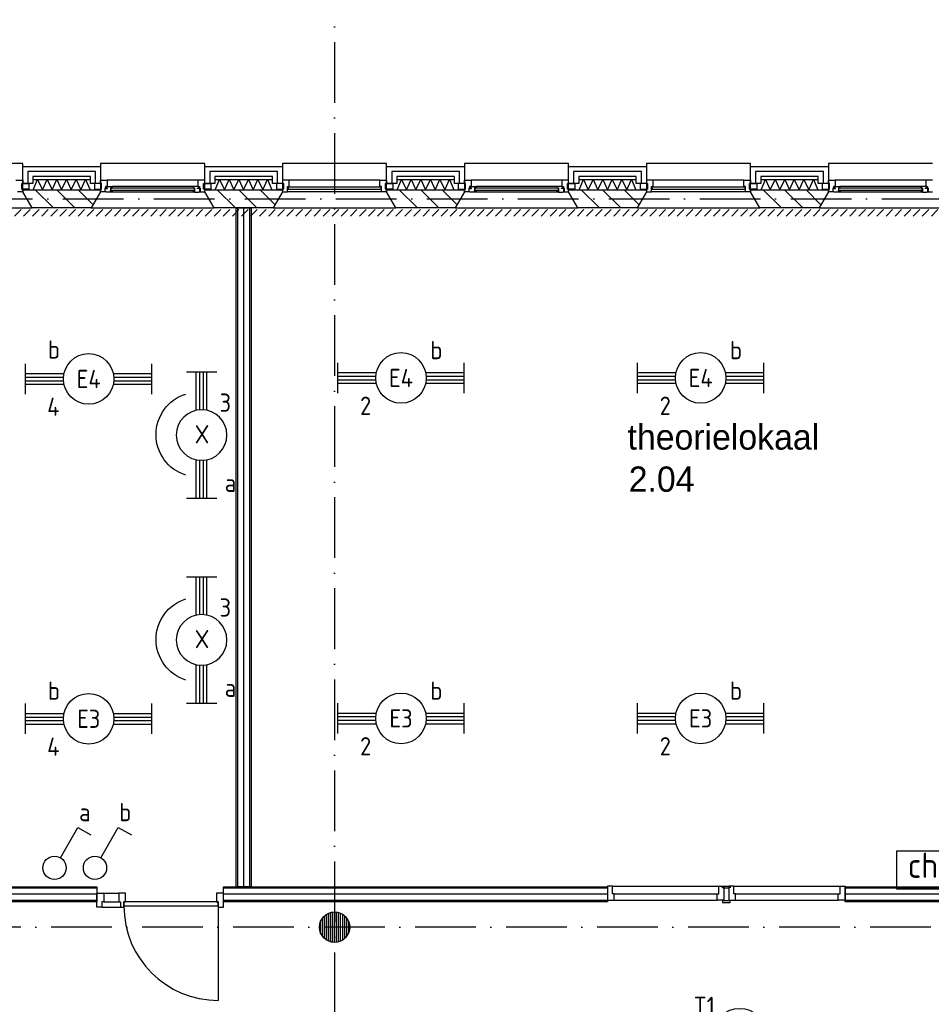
# Model space of a CAD drawing. Header units: millimetres. Extents: x 89505 to 240707, y 191 to 84291.
# Tile 43 of 50: x 202490 to 211508, y 49901 to 59635. Entities that reach past the tile are written whole.
import ezdxf
from ezdxf.enums import TextEntityAlignment as Align

# ---------------------------------------------------------------- set-up
doc = ezdxf.new("R2010")
doc.units = ezdxf.units.MM
doc.header["$LTSCALE"] = 100
doc.linetypes.add('DASHDOT', pattern=[9, 6, -1.5, 0, -1.5])
doc.layers.get('0').update_dxf_attribs({"linetype": 'CONTINUOUS'})
for name, color, linetype in [('AL$7----_STRAMIEN', 1, 'DASHDOT'), ('AL21----_BUITENWAND', 4, 'CONTINUOUS'), ('AL21K---_ISOLATIE', 1, 'CONTINUOUS'), ('AL22----_BINNENWAND', 7, 'CONTINUOUS'), ('AL28----_KONSTRUKTIE', 3, 'CONTINUOUS'), ('AL31----_BUITENKOZ', 7, 'CONTINUOUS'), ('AL32----_BINNENKOZ', 9, 'CONTINUOUS'), ('AL32----_DRAAIRICHTING', 1, 'CONTINUOUS'), ('ALL-----_REFLIJNEN', 8, 'CONTINUOUS'), ('ALXA3---_VOLZWART', 14, 'CONTINUOUS'), ('ALXAA---_GEWBETON', 12, 'CONTINUOUS'), ('ALXAB---_PREFABBETON', 1, 'CONTINUOUS'), ('BOUW', 8, 'CONTINUOUS'), ('EA61303-_ARCEER', 1, 'CONTINUOUS'), ('EB62202-_ATTRIB', 2, 'CONTINUOUS'), ('EB63101-_ATTRIB', 2, 'CONTINUOUS'), ('EB63501-_ATTRIB', 2, 'CONTINUOUS'), ('EB6522--_ATTRIB', 2, 'CONTINUOUS'), ('EL62202-_KRACHT-SCH', 3, 'CONTINUOUS'), ('EL63101-_LICHT-ARM', 3, 'CONTINUOUS'), ('EL63101-LICHT-ARM', 3, 'CONTINUOUS'), ('EL63501-_NOODVRL-ARM', 3, 'CONTINUOUS'), ('EL6522--_TOEGCTRL', 170, 'CONTINUOUS')]:
    doc.layers.add(name, color=color, linetype=linetype)
doc.styles.add('1_8', font='ISO', dxfattribs={"height": 1.8})
doc.styles.add('BURO-025', font='BUROFONT.shx', dxfattribs={"height": 250})
doc.styles.add('NORATT', font='ISO.shx')

# ---------------------------------------------------------------- blocks, each defined once
blk = doc.blocks.new('EJ3T20')
at = {"color": 0}
for p, q in [((-6.25, -1.5), (-6.25, 1.5)), ((6.25, -1.5), (6.25, 1.5)), ((-6.25, 0.525), (-2.444, 0.525)), ((-6.25, 0.175), (-2.494, 0.175)), ((2.444, 0.525), (6.25, 0.525)), ((2.494, 0.175), (6.25, 0.175)), ((-6.25, -0.175), (-2.494, -0.175)), ((-6.25, -0.525), (-2.444, -0.525)), ((2.444, -0.525), (6.25, -0.525)), ((2.494, -0.175), (6.25, -0.175))]:
    blk.add_line(p, q, dxfattribs=at)
blk.add_circle((0, 0), 2.5, dxfattribs=at)
at = {"color": 6, "style": '1_8'}
for tag, flags, p in [('SCHAK', 8, (3.5, 2.75)), ('A_CODE', 8, (0, 0)), ('GROEP', 8, (-3.5, -2.75)), ('KAST', 9, (3.5, -2.75))]:
    blk.add_attdef(tag, text='', height=1.8, dxfattribs=dict(at, flags=flags)).set_placement(p, align=Align.MIDDLE)
blk = doc.blocks.new('ES3S1')
blk.add_lwpolyline([(0.575, 0.996), (2.309, 4), (3.608, 3.25)])
blk.add_circle((0, 0), 1.15)
at = {"style": '1_8'}
for tag, flags, p in [('SCHAK', 8, (3, 5.5)), ('KAST', 9, (-3, 0.5)), ('M_CODE', 9, (0, 0)), ('DOEL', 9, (-3, -2)), ('GROEP', 9, (-3, -4.5))]:
    blk.add_attdef(tag, text='', height=1.8, dxfattribs=dict(at, flags=flags)).set_placement(p, align=Align.MIDDLE_CENTER)
blk = doc.blocks.new('ES3G01')
at = {"color": 0}
for p, q in [((-1.768, 1.768), (1.768, -1.768)), ((1.768, 1.768), (-1.768, -1.768))]:
    blk.add_line(p, q, dxfattribs=at)
at = {"color": 6}
blk.add_lwpolyline([(1.768, -1.768), (1.75, -1.75)], dxfattribs=at)
blk.add_circle((0, 0), 2.5)
at = {"color": 0}
for radius in [0.85, 0.5]:
    blk.add_circle((0, 0), radius, dxfattribs=at)
at = {"color": 6, "style": '1_8'}
for tag, flags, p in [('A_CODE', 8, (-3.5, 2.75)), ('SCHAK', 8, (3.5, 2.75)), ('GROEP', 8, (-3.5, -2.75)), ('KAST', 9, (3.5, -2.75))]:
    blk.add_attdef(tag, text='', height=1.8, dxfattribs=dict(at, flags=flags)).set_placement(p, align=Align.MIDDLE)
blk = doc.blocks.new('PENDEL')
at = {"color": 0}
for p, q in [((-6.25, -1.5), (-6.25, 1.5)), ((6.25, -1.5), (6.25, 1.5)), ((-6.25, 0.525), (-2.444, 0.525)), ((-6.25, 0.175), (-2.494, 0.175)), ((2.444, 0.525), (6.25, 0.525)), ((2.494, 0.175), (6.25, 0.175)), ((-6.25, -0.175), (-2.494, -0.175)), ((-6.25, -0.525), (-2.444, -0.525)), ((2.444, -0.525), (6.25, -0.525)), ((2.494, -0.175), (6.25, -0.175))]:
    blk.add_line(p, q, dxfattribs=at)
blk.add_circle((0, 0), 2.5, dxfattribs=at)
at = {"layer": 'EL63101-_LICHT-ARM'}
blk.add_arc((0.043, -0.302), 4.207, 197.6135, 342.3865, dxfattribs=at)
at = {"color": 6, "style": '1_8'}
for tag, flags, p in [('SCHAK', 8, (3.5, 2.75)), ('A_CODE', 8, (0, 0)), ('GROEP', 8, (-3.5, -2.75)), ('KAST', 9, (3.5, -2.75))]:
    blk.add_attdef(tag, text='', height=1.8, dxfattribs=dict(at, flags=flags)).set_placement(p, align=Align.MIDDLE)
at = {"style": '1_8', "flags": 8}
blk.add_attdef('M_CODE', text='', height=3.6, dxfattribs=at).set_placement((0, 0), align=Align.MIDDLE_CENTER)
blk = doc.blocks.new('A$C1FCF4BCA')
at = {"layer": 'EA61303-_ARCEER'}
h = blk.add_hatch(dxfattribs=at)
h.set_pattern_fill('ANSI31', color=256, scale=20, angle=180, style=0)
h.set_pattern_definition([(225, (-1667.2, 7058.146), (44.90128, -44.90128), [])])
h.paths.add_polyline_path([(-1667.2, 7025.6), (-1667.2, 7090.6), (16054.8, 7090.6), (16054.8, 7025.6)])
blk = doc.blocks.new('ES652245')
at = {"color": 0}
blk.add_lwpolyline([(-5.625, 1.875), (-5.625, -1.875), (5.625, -1.875), (5.625, 1.875), (-5.625, 1.875)], dxfattribs=at)
at = {"style": 'NORATT'}
for tag, flags, p in [('PANEEL', 9, (0, 3)), ('GRP', 8, (0, -5)), ('RUIMTE', 9, (0, -7.5))]:
    blk.add_attdef(tag, text='', height=1.8, dxfattribs=dict(at, flags=flags)).set_placement(p, align=Align.MIDDLE_LEFT)
at = {"style": 'NORATT', "flags": 8}
for tag, height in [('CODE', 2.5), ('M_CODE', 1.8)]:
    blk.add_attdef(tag, text='', height=height, dxfattribs=at).set_placement((0, 0), align=Align.MIDDLE_CENTER)

msp = doc.modelspace()

# ---------------------------------------------------------------- linework, layer by layer
at = {"layer": 'AL$7----_STRAMIEN', "color": 1}
msp.add_line((89505, 57863.4), (239410, 57863.4), dxfattribs=at)
for points in [[(205605.1, 76515.8), (205605.1, 40090.3)], [(239405.1, 50663.4), (89505, 50663.4)]]:
    msp.add_lwpolyline(points, dxfattribs=at)
at = {"layer": 'AL21----_BUITENWAND', "color": 8}
for p, q in [((202520.1, 58183.4), (203290.1, 58183.4)), ((202520.1, 58014.4), (202520.1, 58183.4)), ((203290.1, 58183.4), (203290.1, 58014.4)), ((204320.1, 58183.4), (205090.1, 58183.4)), ((204320.1, 58014.4), (204320.1, 58183.4)), ((205090.1, 58183.4), (205090.1, 58014.4)), ((206120.1, 58183.4), (206890.1, 58183.4)), ((206120.1, 58014.4), (206120.1, 58183.4)), ((206890.1, 58183.4), (206890.1, 58014.4)), ((207920.1, 58183.4), (208690.1, 58183.4)), ((207920.1, 58014.4), (207920.1, 58183.4)), ((208690.1, 58183.4), (208690.1, 58014.4)), ((209720.1, 58183.4), (210490.1, 58183.4)), ((209720.1, 58014.4), (209720.1, 58183.4)), ((210490.1, 58183.4), (210490.1, 58014.4)), ((202620.1, 58014.4), (202520.1, 58014.4)), ((202620.1, 58083.4), (202620.1, 58014.4)), ((203190.1, 58083.4), (202620.1, 58083.4)), ((203190.1, 58014.4), (203190.1, 58083.4)), ((203290.1, 58014.4), (203190.1, 58014.4)), ((204420.1, 58014.4), (204320.1, 58014.4)), ((204420.1, 58083.4), (204420.1, 58014.4)), ((204990.1, 58083.4), (204420.1, 58083.4)), ((204990.1, 58014.4), (204990.1, 58083.4)), ((205090.1, 58014.4), (204990.1, 58014.4)), ((206220.1, 58014.4), (206120.1, 58014.4)), ((206220.1, 58083.4), (206220.1, 58014.4)), ((206790.1, 58083.4), (206220.1, 58083.4)), ((206790.1, 58014.4), (206790.1, 58083.4)), ((206890.1, 58014.4), (206790.1, 58014.4)), ((208020.1, 58014.4), (207920.1, 58014.4)), ((208590.1, 58083.4), (208020.1, 58083.4)), ((208020.1, 58083.4), (208020.1, 58014.4)), ((208590.1, 58014.4), (208590.1, 58083.4)), ((208690.1, 58014.4), (208590.1, 58014.4)), ((209820.1, 58014.4), (209720.1, 58014.4)), ((209820.1, 58083.4), (209820.1, 58014.4)), ((210390.1, 58083.4), (209820.1, 58083.4)), ((210390.1, 58014.4), (210390.1, 58083.4)), ((210490.1, 58014.4), (210390.1, 58014.4))]:
    msp.add_line(p, q, dxfattribs=at)
at = {"layer": 'AL21K---_ISOLATIE', "color": 8, "linetype": 'Continuous'}
for p, q in [((202620.1, 58053.4), (203190.1, 58053.4)), ((202624.3, 57953.4), (202667.6, 58053.4)), ((202667.6, 58053.4), (202715.1, 57953.4)), ((202715.1, 57953.4), (202762.6, 58053.4)), ((202762.6, 58053.4), (202810.1, 57953.4)), ((202810.1, 57953.4), (202857.6, 58053.4)), ((202857.6, 58053.4), (202905.1, 57953.4)), ((202905.1, 57953.4), (202952.6, 58053.4)), ((202952.6, 58053.4), (203000.1, 57953.4)), ((203000.1, 57953.4), (203047.6, 58053.4)), ((203047.6, 58053.4), (203095.1, 57953.4)), ((203095.1, 57953.4), (203142.6, 58053.4)), ((203142.6, 58053.4), (203185.9, 57953.4)), ((204420.1, 58053.4), (204990.1, 58053.4)), ((204424.3, 57953.4), (204467.6, 58053.4)), ((204467.6, 58053.4), (204515.1, 57953.4)), ((204515.1, 57953.4), (204562.6, 58053.4)), ((204562.6, 58053.4), (204610.1, 57953.4)), ((204610.1, 57953.4), (204657.6, 58053.4)), ((204657.6, 58053.4), (204705.1, 57953.4)), ((204705.1, 57953.4), (204752.6, 58053.4)), ((204752.6, 58053.4), (204800.1, 57953.4)), ((204800.1, 57953.4), (204847.6, 58053.4)), ((204847.6, 58053.4), (204895.1, 57953.4)), ((204895.1, 57953.4), (204942.6, 58053.4)), ((204942.6, 58053.4), (204985.9, 57953.4)), ((206220.1, 58053.4), (206790.1, 58053.4)), ((206224.3, 57953.4), (206267.6, 58053.4)), ((206267.6, 58053.4), (206315.1, 57953.4)), ((206315.1, 57953.4), (206362.6, 58053.4)), ((206362.6, 58053.4), (206410.1, 57953.4)), ((206410.1, 57953.4), (206457.6, 58053.4)), ((206457.6, 58053.4), (206505.1, 57953.4)), ((206505.1, 57953.4), (206552.6, 58053.4)), ((206552.6, 58053.4), (206600.1, 57953.4)), ((206600.1, 57953.4), (206647.6, 58053.4)), ((206647.6, 58053.4), (206695.1, 57953.4)), ((206695.1, 57953.4), (206742.6, 58053.4)), ((206742.6, 58053.4), (206785.9, 57953.4)), ((208020.1, 58053.4), (208590.1, 58053.4)), ((208024.3, 57953.4), (208067.6, 58053.4)), ((208067.6, 58053.4), (208115.1, 57953.4)), ((208115.1, 57953.4), (208162.6, 58053.4)), ((208162.6, 58053.4), (208210.1, 57953.4)), ((208210.1, 57953.4), (208257.6, 58053.4)), ((208257.6, 58053.4), (208305.1, 57953.4)), ((208305.1, 57953.4), (208352.6, 58053.4)), ((208352.6, 58053.4), (208400.1, 57953.4)), ((208400.1, 57953.4), (208447.6, 58053.4)), ((208447.6, 58053.4), (208495.1, 57953.4)), ((208495.1, 57953.4), (208542.6, 58053.4)), ((208542.6, 58053.4), (208585.9, 57953.4)), ((209820.1, 58053.4), (210390.1, 58053.4)), ((209824.3, 57953.4), (209867.6, 58053.4)), ((209867.6, 58053.4), (209915.1, 57953.4)), ((209915.1, 57953.4), (209962.6, 58053.4)), ((209962.6, 58053.4), (210010.1, 57953.4)), ((210010.1, 57953.4), (210057.6, 58053.4)), ((210057.6, 58053.4), (210105.1, 57953.4)), ((210105.1, 57953.4), (210152.6, 58053.4)), ((210152.6, 58053.4), (210200.1, 57953.4)), ((210200.1, 57953.4), (210247.6, 58053.4)), ((210247.6, 58053.4), (210295.1, 57953.4)), ((210295.1, 57953.4), (210342.6, 58053.4)), ((210342.6, 58053.4), (210385.9, 57953.4)), ((202620.1, 57953.4), (203190.1, 57953.4)), ((204420.1, 57953.4), (204990.1, 57953.4)), ((206220.1, 57953.4), (206790.1, 57953.4)), ((208020.1, 57953.4), (208590.1, 57953.4)), ((209820.1, 57953.4), (210390.1, 57953.4))]:
    msp.add_line(p, q, dxfattribs=at)
at = {"layer": 'AL22----_BINNENWAND', "color": 8}
for p, q in [((204630.1, 51063.4), (204630.1, 57773.4)), ((204630.1, 57773.4), (204780.1, 57773.4)), ((204780.1, 57773.4), (204780.1, 51063.4)), ((201655.1, 51063.4), (203254.1, 51063.4)), ((203254.1, 51063.4), (203254.1, 50913.4)), ((204505.1, 51063.4), (208305.1, 51063.4)), ((204505.1, 50913.4), (204505.1, 51063.4)), ((204780.1, 51063.4), (204630.1, 51063.4)), ((208305.1, 51063.4), (208305.1, 50913.4)), ((210655.1, 51063.4), (212254.1, 51063.4)), ((210655.1, 50913.4), (210655.1, 51063.4)), ((203254.1, 50913.4), (201655.1, 50913.4)), ((208305.1, 50913.4), (204505.1, 50913.4)), ((212254.1, 50913.4), (210655.1, 50913.4))]:
    msp.add_line(p, q, dxfattribs=at)
at = {"layer": 'AL22----_BINNENWAND', "color": 8, "linetype": 'Continuous'}
for p, q in [((204645.1, 57773.4), (204645.1, 51063.4)), ((204765.1, 57773.4), (204765.1, 51063.4)), ((203254.1, 51048.4), (201655.1, 51048.4)), ((208305.1, 51048.4), (204505.1, 51048.4)), ((212254.1, 51048.4), (210655.1, 51048.4)), ((203254.1, 50928.4), (201655.1, 50928.4)), ((208305.1, 50928.4), (204505.1, 50928.4)), ((212254.1, 50928.4), (210655.1, 50928.4))]:
    msp.add_line(p, q, dxfattribs=at)
at = {"layer": 'AL28----_KONSTRUKTIE', "color": 8}
for p, q in [((202520.1, 57953.4), (203290.1, 57953.4)), ((202520.1, 57933.4), (202520.1, 57953.4)), ((202612.5, 57773.4), (202520.1, 57933.4)), ((203290.1, 57933.4), (203197.8, 57773.4)), ((203290.1, 57953.4), (203290.1, 57933.4)), ((204320.1, 57953.4), (205090.1, 57953.4)), ((204320.1, 57933.4), (204320.1, 57953.4)), ((204412.5, 57773.4), (204320.1, 57933.4)), ((205090.1, 57933.4), (204997.8, 57773.4)), ((205090.1, 57953.4), (205090.1, 57933.4)), ((206120.1, 57953.4), (206890.1, 57953.4)), ((206120.1, 57933.4), (206120.1, 57953.4)), ((206212.5, 57773.4), (206120.1, 57933.4)), ((206890.1, 57933.4), (206797.8, 57773.4)), ((206890.1, 57953.4), (206890.1, 57933.4)), ((207920.1, 57953.4), (208690.1, 57953.4)), ((207920.1, 57933.4), (207920.1, 57953.4)), ((208012.5, 57773.4), (207920.1, 57933.4)), ((208690.1, 57933.4), (208597.8, 57773.4)), ((208690.1, 57953.4), (208690.1, 57933.4)), ((209720.1, 57953.4), (210490.1, 57953.4)), ((209720.1, 57933.4), (209720.1, 57953.4)), ((209812.5, 57773.4), (209720.1, 57933.4)), ((210490.1, 57933.4), (210397.8, 57773.4)), ((210490.1, 57953.4), (210490.1, 57933.4)), ((203197.8, 57773.4), (202612.5, 57773.4)), ((204997.8, 57773.4), (204412.5, 57773.4)), ((206797.8, 57773.4), (206212.5, 57773.4)), ((208597.8, 57773.4), (208012.5, 57773.4)), ((210397.8, 57773.4), (209812.5, 57773.4))]:
    msp.add_line(p, q, dxfattribs=at)
msp.add_circle((205605.3, 50663.4), 150, dxfattribs=at)
at = {"layer": 'AL31----_BUITENKOZ', "color": 8}
for p, q in [((202520.1, 58213.4), (201490.1, 58213.4)), ((202520.1, 57933.4), (202520.1, 58213.4)), ((203290.1, 58213.4), (203290.1, 57933.4)), ((204320.1, 58213.4), (203290.1, 58213.4)), ((204320.1, 57933.4), (204320.1, 58213.4)), ((206120.1, 58213.4), (205090.1, 58213.4)), ((205090.1, 58213.4), (205090.1, 57933.4)), ((206120.1, 57933.4), (206120.1, 58213.4)), ((206890.1, 58213.4), (206890.1, 57933.4)), ((207920.1, 58213.4), (206890.1, 58213.4)), ((207920.1, 57933.4), (207920.1, 58213.4)), ((208690.1, 58213.4), (208690.1, 57933.4)), ((209720.1, 58213.4), (208690.1, 58213.4)), ((209720.1, 57933.4), (209720.1, 58213.4)), ((210490.1, 58213.4), (210490.1, 57933.4)), ((211520.1, 58213.4), (210490.1, 58213.4)), ((202510.1, 58014.4), (202581.1, 58014.4)), ((202510.1, 57958.4), (202510.1, 58014.4)), ((202581.1, 58014.4), (202581.1, 57958.4)), ((203229.1, 58014.4), (203229.1, 57958.4)), ((203300.1, 58014.4), (203229.1, 58014.4)), ((203290.1, 58047.4), (203357.1, 58047.4)), ((203290.1, 58014.4), (203290.1, 58047.4)), ((203300.1, 58014.4), (203290.1, 58014.4)), ((203300.1, 57958.4), (203300.1, 58014.4)), ((203300.1, 57958.4), (203300.1, 58014.4)), ((204253.1, 58047.4), (203357.1, 58047.4)), ((203357.1, 58047.4), (203357.1, 57984.4)), ((204253.1, 58047.4), (204253.1, 57984.4)), ((204320.1, 58047.4), (204253.1, 58047.4)), ((204310.1, 58014.4), (204320.1, 58014.4)), ((204310.1, 57958.4), (204310.1, 58014.4)), ((204310.1, 58014.4), (204381.1, 58014.4)), ((204310.1, 57958.4), (204310.1, 58014.4)), ((204320.1, 58014.4), (204320.1, 58047.4)), ((204381.1, 58014.4), (204381.1, 57958.4)), ((205029.1, 58014.4), (205029.1, 57958.4)), ((205100.1, 58014.4), (205029.1, 58014.4)), ((205100.1, 57958.4), (205100.1, 58014.4)), ((206053.1, 58047.4), (205157.1, 58047.4)), ((206110.1, 58014.4), (206181.1, 58014.4)), ((206110.1, 57958.4), (206110.1, 58014.4)), ((206181.1, 58014.4), (206181.1, 57958.4)), ((206829.1, 58014.4), (206829.1, 57958.4)), ((206900.1, 58014.4), (206829.1, 58014.4)), ((206890.1, 58047.4), (206957.1, 58047.4)), ((206890.1, 58014.4), (206890.1, 58047.4)), ((206900.1, 58014.4), (206890.1, 58014.4)), ((206900.1, 57958.4), (206900.1, 58014.4)), ((206900.1, 57958.4), (206900.1, 58014.4)), ((207853.1, 58047.4), (206957.1, 58047.4)), ((206957.1, 58047.4), (206957.1, 57984.4)), ((207853.1, 58047.4), (207853.1, 57984.4)), ((207920.1, 58047.4), (207853.1, 58047.4)), ((207910.1, 58014.4), (207920.1, 58014.4)), ((207910.1, 57958.4), (207910.1, 58014.4)), ((207910.1, 58014.4), (207981.1, 58014.4)), ((207910.1, 57958.4), (207910.1, 58014.4)), ((207920.1, 58014.4), (207920.1, 58047.4)), ((207981.1, 58014.4), (207981.1, 57958.4)), ((208629.1, 58014.4), (208629.1, 57958.4)), ((208700.1, 58014.4), (208629.1, 58014.4)), ((208700.1, 57958.4), (208700.1, 58014.4)), ((209653.1, 58047.4), (208757.1, 58047.4)), ((209710.1, 58014.4), (209781.1, 58014.4)), ((209710.1, 57958.4), (209710.1, 58014.4)), ((209781.1, 58014.4), (209781.1, 57958.4)), ((210429.1, 58014.4), (210429.1, 57958.4)), ((210500.1, 58014.4), (210429.1, 58014.4)), ((210490.1, 58047.4), (210557.1, 58047.4)), ((210490.1, 58014.4), (210490.1, 58047.4)), ((210500.1, 58014.4), (210490.1, 58014.4)), ((210500.1, 57958.4), (210500.1, 58014.4)), ((210500.1, 57958.4), (210500.1, 58014.4)), ((210557.1, 58047.4), (210557.1, 57984.4)), ((211453.1, 58047.4), (210557.1, 58047.4)), ((211453.1, 58047.4), (211453.1, 57984.4)), ((211520.1, 58047.4), (211453.1, 58047.4)), ((202581.1, 57958.4), (202510.1, 57958.4)), ((202612.5, 57773.4), (202520.1, 57933.4)), ((203290.1, 57933.4), (203197.8, 57773.4)), ((203229.1, 57958.4), (203300.1, 57958.4)), ((203290.1, 57958.4), (203300.1, 57958.4)), ((203290.1, 57933.4), (203290.1, 57958.4)), ((203334.1, 57933.4), (203290.1, 57933.4)), ((203334.1, 57969.4), (203334.1, 57933.4)), ((203340.1, 57969.4), (203334.1, 57969.4)), ((203337.3, 57964.4), (203359.8, 57964.4)), ((203337.3, 57934.6), (203337.3, 57964.4)), ((203344.4, 57934.6), (203337.3, 57934.6)), ((203340.1, 57984.4), (203340.1, 57969.4)), ((203357.1, 57984.4), (203340.1, 57984.4)), ((203346.8, 57930.4), (203344.4, 57934.6)), ((203389.3, 57930.4), (203346.8, 57930.4)), ((203351.8, 57984.4), (203357.1, 57984.4)), ((203351.8, 57969.4), (203351.8, 57984.4)), ((203359.8, 57969.4), (203351.8, 57969.4)), ((203357.1, 57984.4), (203404.3, 57984.4)), ((203359.8, 57964.4), (203359.8, 57969.4)), ((203389.3, 57971.4), (203389.3, 57930.4)), ((203406.3, 57971.4), (203389.3, 57971.4)), ((203389.3, 57946.2), (203406.3, 57946.2)), ((203389.3, 57932.7), (203389.3, 57946.2)), ((203406.3, 57932.7), (203389.3, 57932.7)), ((204220.9, 57930.4), (203389.3, 57930.4)), ((204206, 57984.4), (203404.3, 57984.4)), ((203404.3, 57984.4), (203406.3, 57971.4)), ((203406.3, 57946.2), (203406.3, 57932.7)), ((204206, 57984.4), (204203.9, 57971.4)), ((204203.9, 57971.4), (204220.9, 57971.4)), ((204203.9, 57946.2), (204203.9, 57932.7)), ((204220.9, 57946.2), (204203.9, 57946.2)), ((204203.9, 57932.7), (204220.9, 57932.7)), ((204253.1, 57984.4), (204206, 57984.4)), ((204220.9, 57971.4), (204220.9, 57930.4)), ((204220.9, 57932.7), (204220.9, 57946.2)), ((204220.9, 57930.4), (204263.4, 57930.4)), ((204250.4, 57969.4), (204258.4, 57969.4)), ((204250.4, 57964.4), (204250.4, 57969.4)), ((204272.9, 57964.4), (204250.4, 57964.4)), ((204258.4, 57984.4), (204253.1, 57984.4)), ((204253.1, 57984.4), (204270.1, 57984.4)), ((204258.4, 57969.4), (204258.4, 57984.4)), ((204263.4, 57930.4), (204265.9, 57934.6)), ((204265.9, 57934.6), (204272.9, 57934.6)), ((204270.1, 57984.4), (204270.1, 57969.4)), ((204270.1, 57969.4), (204276.1, 57969.4)), ((204272.9, 57934.6), (204272.9, 57964.4)), ((204276.1, 57969.4), (204276.1, 57933.4)), ((204276.1, 57933.4), (204320.1, 57933.4)), ((204320.1, 57958.4), (204310.1, 57958.4)), ((204381.1, 57958.4), (204310.1, 57958.4)), ((204320.1, 57933.4), (204320.1, 57958.4)), ((204412.5, 57773.4), (204320.1, 57933.4)), ((205090.1, 57933.4), (204997.8, 57773.4)), ((205029.1, 57958.4), (205100.1, 57958.4)), ((206070.1, 57933.4), (205140.1, 57933.4)), ((206181.1, 57958.4), (206110.1, 57958.4)), ((206212.5, 57773.4), (206120.1, 57933.4)), ((206890.1, 57933.4), (206797.8, 57773.4)), ((206829.1, 57958.4), (206900.1, 57958.4)), ((206890.1, 57958.4), (206900.1, 57958.4)), ((206890.1, 57933.4), (206890.1, 57958.4)), ((206934.1, 57933.4), (206890.1, 57933.4)), ((206934.1, 57969.4), (206934.1, 57933.4)), ((206940.1, 57969.4), (206934.1, 57969.4)), ((206937.3, 57964.4), (206959.8, 57964.4)), ((206937.3, 57934.6), (206937.3, 57964.4)), ((206944.4, 57934.6), (206937.3, 57934.6)), ((206940.1, 57984.4), (206940.1, 57969.4)), ((206957.1, 57984.4), (206940.1, 57984.4)), ((206946.8, 57930.4), (206944.4, 57934.6)), ((206989.3, 57930.4), (206946.8, 57930.4)), ((206951.8, 57984.4), (206957.1, 57984.4)), ((206951.8, 57969.4), (206951.8, 57984.4)), ((206959.8, 57969.4), (206951.8, 57969.4)), ((206957.1, 57984.4), (207004.3, 57984.4)), ((206959.8, 57964.4), (206959.8, 57969.4)), ((206989.3, 57971.4), (206989.3, 57930.4)), ((207006.3, 57971.4), (206989.3, 57971.4)), ((206989.3, 57946.2), (207006.3, 57946.2)), ((206989.3, 57932.7), (206989.3, 57946.2)), ((207006.3, 57932.7), (206989.3, 57932.7)), ((207820.9, 57930.4), (206989.3, 57930.4)), ((207806, 57984.4), (207004.3, 57984.4)), ((207004.3, 57984.4), (207006.3, 57971.4)), ((207006.3, 57946.2), (207006.3, 57932.7)), ((207806, 57984.4), (207803.9, 57971.4)), ((207803.9, 57971.4), (207820.9, 57971.4)), ((207803.9, 57946.2), (207803.9, 57932.7)), ((207820.9, 57946.2), (207803.9, 57946.2)), ((207803.9, 57932.7), (207820.9, 57932.7)), ((207853.1, 57984.4), (207806, 57984.4)), ((207820.9, 57971.4), (207820.9, 57930.4)), ((207820.9, 57932.7), (207820.9, 57946.2)), ((207820.9, 57930.4), (207863.4, 57930.4)), ((207850.4, 57969.4), (207858.4, 57969.4)), ((207850.4, 57964.4), (207850.4, 57969.4)), ((207872.9, 57964.4), (207850.4, 57964.4)), ((207858.4, 57984.4), (207853.1, 57984.4)), ((207853.1, 57984.4), (207870.1, 57984.4)), ((207858.4, 57969.4), (207858.4, 57984.4)), ((207863.4, 57930.4), (207865.9, 57934.6)), ((207865.9, 57934.6), (207872.9, 57934.6)), ((207870.1, 57984.4), (207870.1, 57969.4)), ((207870.1, 57969.4), (207876.1, 57969.4)), ((207872.9, 57934.6), (207872.9, 57964.4)), ((207876.1, 57969.4), (207876.1, 57933.4)), ((207876.1, 57933.4), (207920.1, 57933.4)), ((207920.1, 57958.4), (207910.1, 57958.4)), ((207981.1, 57958.4), (207910.1, 57958.4)), ((207920.1, 57933.4), (207920.1, 57958.4)), ((208012.5, 57773.4), (207920.1, 57933.4)), ((208690.1, 57933.4), (208597.8, 57773.4)), ((208629.1, 57958.4), (208700.1, 57958.4)), ((209670.1, 57933.4), (208740.1, 57933.4)), ((209781.1, 57958.4), (209710.1, 57958.4)), ((209812.5, 57773.4), (209720.1, 57933.4)), ((210490.1, 57933.4), (210397.8, 57773.4)), ((210429.1, 57958.4), (210500.1, 57958.4)), ((210490.1, 57958.4), (210500.1, 57958.4)), ((210490.1, 57933.4), (210490.1, 57958.4)), ((210534.1, 57933.4), (210490.1, 57933.4)), ((210534.1, 57969.4), (210534.1, 57933.4)), ((210540.1, 57969.4), (210534.1, 57969.4)), ((210537.3, 57964.4), (210559.8, 57964.4)), ((210537.3, 57934.6), (210537.3, 57964.4)), ((210544.4, 57934.6), (210537.3, 57934.6)), ((210540.1, 57984.4), (210540.1, 57969.4)), ((210557.1, 57984.4), (210540.1, 57984.4)), ((210546.8, 57930.4), (210544.4, 57934.6)), ((210589.3, 57930.4), (210546.8, 57930.4)), ((210551.8, 57984.4), (210557.1, 57984.4)), ((210551.8, 57969.4), (210551.8, 57984.4)), ((210559.8, 57969.4), (210551.8, 57969.4)), ((210557.1, 57984.4), (210604.3, 57984.4)), ((210559.8, 57964.4), (210559.8, 57969.4)), ((210589.3, 57971.4), (210589.3, 57930.4)), ((210606.3, 57971.4), (210589.3, 57971.4)), ((210589.3, 57946.2), (210606.3, 57946.2)), ((210589.3, 57932.7), (210589.3, 57946.2)), ((210606.3, 57932.7), (210589.3, 57932.7)), ((211420.9, 57930.4), (210589.3, 57930.4)), ((210604.3, 57984.4), (210606.3, 57971.4)), ((211406, 57984.4), (210604.3, 57984.4)), ((210606.3, 57946.2), (210606.3, 57932.7)), ((211406, 57984.4), (211403.9, 57971.4)), ((211403.9, 57971.4), (211420.9, 57971.4)), ((211403.9, 57946.2), (211403.9, 57932.7)), ((211420.9, 57946.2), (211403.9, 57946.2)), ((211403.9, 57932.7), (211420.9, 57932.7)), ((211453.1, 57984.4), (211406, 57984.4)), ((211420.9, 57971.4), (211420.9, 57930.4)), ((211420.9, 57932.7), (211420.9, 57946.2)), ((211420.9, 57930.4), (211463.4, 57930.4)), ((211450.4, 57969.4), (211458.4, 57969.4)), ((211450.4, 57964.4), (211450.4, 57969.4)), ((211472.9, 57964.4), (211450.4, 57964.4)), ((211458.4, 57984.4), (211453.1, 57984.4)), ((211453.1, 57984.4), (211470.1, 57984.4)), ((211458.4, 57969.4), (211458.4, 57984.4)), ((211463.4, 57930.4), (211465.9, 57934.6)), ((211465.9, 57934.6), (211472.9, 57934.6)), ((211470.1, 57984.4), (211470.1, 57969.4)), ((211470.1, 57969.4), (211476.1, 57969.4)), ((211472.9, 57934.6), (211472.9, 57964.4)), ((211476.1, 57969.4), (211476.1, 57933.4)), ((211476.1, 57933.4), (211520.1, 57933.4)), ((201397.8, 57773.4), (202612.5, 57773.4)), ((203197.8, 57773.4), (204412.5, 57773.4)), ((204997.8, 57773.4), (206212.5, 57773.4)), ((206797.8, 57773.4), (208012.5, 57773.4)), ((208597.8, 57773.4), (209812.5, 57773.4)), ((210397.8, 57773.4), (211612.5, 57773.4))]:
    msp.add_line(p, q, dxfattribs=at)
at = {"layer": 'AL31----_BUITENKOZ', "color": 8, "linetype": 'Continuous'}
for p, q in [((202453.1, 58047.4), (202520.1, 58047.4)), ((202510.1, 58014.4), (202510.1, 57958.4)), ((202520.1, 58014.4), (202510.1, 58014.4)), ((202520.1, 58047.4), (202520.1, 58014.4)), ((205157.1, 58047.4), (205090.1, 58047.4)), ((205090.1, 58047.4), (205090.1, 58014.4)), ((205090.1, 58014.4), (205100.1, 58014.4)), ((205100.1, 58014.4), (205100.1, 57958.4)), ((205157.1, 58047.4), (205157.1, 58047.4)), ((205157.1, 58047.4), (205157.1, 58047.4)), ((205157.1, 58047.4), (205157.1, 58047.4)), ((205157.1, 58047.4), (205157.1, 58047.4)), ((205157.1, 57984.4), (205157.1, 58047.4)), ((206053.1, 58047.4), (206120.1, 58047.4)), ((206053.1, 58047.4), (206053.1, 58047.4)), ((206053.1, 58047.4), (206053.1, 58047.4)), ((206053.1, 58047.4), (206053.1, 58047.4)), ((206053.1, 58047.4), (206053.1, 58047.4)), ((206053.1, 57984.4), (206053.1, 58047.4)), ((206110.1, 58014.4), (206110.1, 57958.4)), ((206120.1, 58014.4), (206110.1, 58014.4)), ((206120.1, 58047.4), (206120.1, 58014.4)), ((208690.1, 58047.4), (208690.1, 58014.4)), ((208757.1, 58047.4), (208690.1, 58047.4)), ((208690.1, 58014.4), (208700.1, 58014.4)), ((208700.1, 58014.4), (208700.1, 57958.4)), ((208757.1, 58047.4), (208757.1, 58047.4)), ((208757.1, 58047.4), (208757.1, 58047.4)), ((208757.1, 58047.4), (208757.1, 58047.4)), ((208757.1, 58047.4), (208757.1, 58047.4)), ((208757.1, 57984.4), (208757.1, 58047.4)), ((209653.1, 58047.4), (209720.1, 58047.4)), ((209653.1, 58047.4), (209653.1, 58047.4)), ((209653.1, 58047.4), (209653.1, 58047.4)), ((209653.1, 58047.4), (209653.1, 58047.4)), ((209653.1, 58047.4), (209653.1, 58047.4)), ((209653.1, 57984.4), (209653.1, 58047.4)), ((209710.1, 58014.4), (209710.1, 57958.4)), ((209720.1, 58014.4), (209710.1, 58014.4)), ((209720.1, 58047.4), (209720.1, 58014.4)), ((202520.1, 57933.4), (202470.1, 57933.4)), ((202510.1, 57958.4), (202520.1, 57958.4)), ((202520.1, 57958.4), (202520.1, 57933.4)), ((202520.1, 57958.4), (202520.1, 57958.4)), ((203391.3, 57969.4), (203391.3, 57948.4)), ((204218.9, 57969.4), (203391.3, 57969.4)), ((203391.3, 57948.4), (204218.9, 57948.4)), ((204218.9, 57948.4), (204218.9, 57969.4)), ((205090.1, 57958.4), (205090.1, 57933.4)), ((205090.1, 57958.4), (205090.1, 57958.4)), ((205100.1, 57958.4), (205090.1, 57958.4)), ((205090.1, 57933.4), (205140.1, 57933.4)), ((205140.1, 57984.4), (205157.1, 57984.4)), ((205140.1, 57933.4), (205140.1, 57984.4)), ((205140.1, 57933.4), (205140.1, 57933.4)), ((205145.1, 57980.4), (205145.1, 57959.4)), ((206065.1, 57980.4), (205145.1, 57980.4)), ((205145.1, 57959.4), (206065.1, 57959.4)), ((206070.1, 57984.4), (206053.1, 57984.4)), ((206065.1, 57959.4), (206065.1, 57980.4)), ((206070.1, 57933.4), (206070.1, 57984.4)), ((206120.1, 57933.4), (206070.1, 57933.4)), ((206070.1, 57933.4), (206070.1, 57933.4)), ((206110.1, 57958.4), (206120.1, 57958.4)), ((206120.1, 57958.4), (206120.1, 57933.4)), ((206120.1, 57958.4), (206120.1, 57958.4)), ((206991.3, 57969.4), (206991.3, 57948.4)), ((207818.9, 57969.4), (206991.3, 57969.4)), ((206991.3, 57948.4), (207818.9, 57948.4)), ((207818.9, 57948.4), (207818.9, 57969.4)), ((208690.1, 57958.4), (208690.1, 57933.4)), ((208690.1, 57958.4), (208690.1, 57958.4)), ((208700.1, 57958.4), (208690.1, 57958.4)), ((208690.1, 57933.4), (208740.1, 57933.4)), ((208740.1, 57984.4), (208757.1, 57984.4)), ((208740.1, 57933.4), (208740.1, 57984.4)), ((208740.1, 57933.4), (208740.1, 57933.4)), ((208745.1, 57980.4), (208745.1, 57959.4)), ((209665.1, 57980.4), (208745.1, 57980.4)), ((208745.1, 57959.4), (209665.1, 57959.4)), ((209670.1, 57984.4), (209653.1, 57984.4)), ((209665.1, 57959.4), (209665.1, 57980.4)), ((209670.1, 57933.4), (209670.1, 57984.4)), ((209720.1, 57933.4), (209670.1, 57933.4)), ((209670.1, 57933.4), (209670.1, 57933.4)), ((209710.1, 57958.4), (209720.1, 57958.4)), ((209720.1, 57958.4), (209720.1, 57933.4)), ((209720.1, 57958.4), (209720.1, 57958.4)), ((210591.3, 57969.4), (210591.3, 57948.4)), ((211418.9, 57969.4), (210591.3, 57969.4)), ((210591.3, 57948.4), (211418.9, 57948.4)), ((211418.9, 57948.4), (211418.9, 57969.4))]:
    msp.add_line(p, q, dxfattribs=at)
at = {"layer": 'AL32----_BINNENKOZ', "color": 8}
for p, q in [((208355.1, 51070.4), (208305.1, 51070.4)), ((208305.1, 51070.4), (208305.1, 50931.4)), ((208355.1, 51070.4), (209405.1, 51070.4)), ((208355.1, 50994.4), (208355.1, 51070.4)), ((209405.1, 51070.4), (209455.1, 51070.4)), ((209405.1, 50994.4), (209405.1, 51070.4)), ((209442.6, 51068.9), (209505.2, 51068.9)), ((209442.6, 51050.9), (209442.6, 51068.9)), ((209455.1, 51050.9), (209442.6, 51050.9)), ((209455.1, 51070.4), (209455.1, 50931.4)), ((209455.1, 51050.9), (209505.2, 51050.9)), ((209455.1, 51045.4), (209455.1, 51050.9)), ((209555.1, 51070.4), (209505.1, 51070.4)), ((209505.1, 51070.4), (209505.1, 50931.4)), ((209505.2, 51068.9), (209517.7, 51068.9)), ((209505.2, 51050.9), (209505.2, 51045.4)), ((209517.7, 51068.9), (209517.7, 51050.9)), ((209555.1, 50994.4), (209555.1, 51070.4)), ((209555.1, 51070.4), (210605.1, 51070.4)), ((210605.1, 51070.4), (210655.1, 51070.4)), ((210605.1, 50994.4), (210605.1, 51070.4)), ((210655.1, 51070.4), (210655.1, 50931.4)), ((203254.1, 51000.9), (203321.1, 51000.9)), ((203254.1, 50861.9), (203254.1, 51000.9)), ((203304.1, 50912.9), (203304.1, 50861.9)), ((203321.1, 50912.9), (203304.1, 50912.9)), ((203321.1, 51000.9), (203321.1, 50912.9)), ((203321.1, 51000.9), (203471.1, 51000.9)), ((203321.1, 50912.9), (203471.1, 50912.9)), ((203471.1, 51000.9), (203471.1, 50912.9)), ((203538.1, 51000.9), (203471.1, 51000.9)), ((203471.1, 50912.9), (203488.1, 50912.9)), ((203488.1, 50912.9), (203488.1, 50861.9)), ((204455.1, 50912.9), (203521.1, 50912.9)), ((203521.1, 50912.9), (203521.1, 50872.9)), ((203521.1, 50912.9), (203538.1, 50912.9)), ((203521.1, 50861.9), (203521.1, 50912.9)), ((203538.1, 50912.9), (203538.1, 51000.9)), ((204438.1, 51000.9), (204438.1, 50912.9)), ((204505.1, 51000.9), (204438.1, 51000.9)), ((204438.1, 50912.9), (204455.1, 50912.9)), ((204455.1, 50872.9), (204455.1, 50912.9)), ((204455.1, 50912.9), (204455.1, 50861.9)), ((204505.1, 50861.9), (204505.1, 51000.9)), ((208305.1, 50931.4), (208372.1, 50931.4)), ((208372.1, 50994.4), (208355.1, 50994.4)), ((208372.1, 50994.4), (209388.1, 50994.4)), ((208372.1, 50931.4), (208372.1, 50994.4)), ((208372.1, 50931.4), (209388.1, 50931.4)), ((209388.1, 50994.4), (209405.1, 50994.4)), ((209388.1, 50931.4), (209388.1, 50994.4)), ((209455.1, 50931.4), (209388.1, 50931.4)), ((209442.6, 50925.9), (209442.6, 50907.9)), ((209455.1, 50925.9), (209442.6, 50925.9)), ((209455.1, 50931.4), (209455.1, 50925.9)), ((209455.1, 50925.9), (209505.2, 50925.9)), ((209505.1, 50931.4), (209572.1, 50931.4)), ((209505.2, 50925.9), (209505.2, 50931.4)), ((209517.7, 50907.9), (209517.7, 50925.9)), ((209572.1, 50994.4), (209555.1, 50994.4)), ((209572.1, 50931.4), (209572.1, 50994.4)), ((209572.1, 50994.4), (210588.1, 50994.4)), ((209572.1, 50931.4), (210588.1, 50931.4)), ((210588.1, 50994.4), (210605.1, 50994.4)), ((210588.1, 50931.4), (210588.1, 50994.4)), ((210655.1, 50931.4), (210588.1, 50931.4)), ((203304.1, 50861.9), (203254.1, 50861.9)), ((203304.1, 50861.9), (203488.1, 50861.9)), ((203488.1, 50861.9), (203521.1, 50861.9)), ((203488.1, 50861.9), (203521.1, 50861.9)), ((203521.1, 50872.9), (204455.1, 50872.9)), ((204455.1, 50861.9), (204505.1, 50861.9)), ((209442.6, 50907.9), (209505.2, 50907.9)), ((209505.2, 50907.9), (209517.7, 50907.9))]:
    msp.add_line(p, q, dxfattribs=at)
at = {"layer": 'AL32----_DRAAIRICHTING', "color": 8}
msp.add_line((204455.1, 50872.9), (204455.1, 49938.9), dxfattribs=at)
msp.add_arc((204455.1, 50872.9), 934, 180, 270, dxfattribs=at)
at = {"layer": 'ALL-----_REFLIJNEN', "color": 8, "linetype": 'Continuous'}
for p, q in [((202570.1, 58133.4), (202570.1, 58014.4)), ((203240.1, 58133.4), (202570.1, 58133.4)), ((203240.1, 58014.4), (203240.1, 58133.4)), ((204370.1, 58133.4), (204370.1, 58014.4)), ((205040.1, 58133.4), (204370.1, 58133.4)), ((205040.1, 58014.4), (205040.1, 58133.4)), ((206170.1, 58133.4), (206170.1, 58014.4)), ((206840.1, 58133.4), (206170.1, 58133.4)), ((206840.1, 58014.4), (206840.1, 58133.4)), ((208640.1, 58133.4), (207970.1, 58133.4)), ((207970.1, 58133.4), (207970.1, 58014.4)), ((208640.1, 58014.4), (208640.1, 58133.4)), ((209770.1, 58133.4), (209770.1, 58014.4)), ((210440.1, 58133.4), (209770.1, 58133.4)), ((210440.1, 58014.4), (210440.1, 58133.4)), ((204705.1, 57773.4), (204705.1, 51063.4)), ((203254.1, 50988.4), (201655.1, 50988.4)), ((208305.1, 50988.4), (204505.1, 50988.4)), ((212254.1, 50988.4), (210655.1, 50988.4))]:
    msp.add_line(p, q, dxfattribs=at)
at = {"layer": 'ALXA3---_VOLZWART', "color": 8}
for p, q in [((202570.1, 58133.4), (202570.1, 58014.4)), ((203240.1, 58133.4), (202570.1, 58133.4)), ((203240.1, 58014.4), (203240.1, 58133.4)), ((204370.1, 58133.4), (204370.1, 58014.4)), ((205040.1, 58133.4), (204370.1, 58133.4)), ((205040.1, 58014.4), (205040.1, 58133.4)), ((206170.1, 58133.4), (206170.1, 58014.4)), ((206840.1, 58133.4), (206170.1, 58133.4)), ((206840.1, 58014.4), (206840.1, 58133.4)), ((208640.1, 58133.4), (207970.1, 58133.4)), ((207970.1, 58133.4), (207970.1, 58014.4)), ((208640.1, 58014.4), (208640.1, 58133.4)), ((209770.1, 58133.4), (209770.1, 58014.4)), ((210440.1, 58133.4), (209770.1, 58133.4)), ((210440.1, 58014.4), (210440.1, 58133.4))]:
    msp.add_line(p, q, dxfattribs=at)
at = {"layer": 'ALXAA---_GEWBETON', "color": 8}
for p, q in [((205585.3, 50514.7), (205585.3, 50812.1)), ((205605.3, 50513.4), (205605.3, 50813.4)), ((205625.3, 50514.7), (205625.3, 50812.1)), ((205465.3, 50609.5), (205465.3, 50717.2)), ((205485.3, 50573.4), (205485.3, 50753.4)), ((205505.3, 50551.6), (205505.3, 50775.2)), ((205525.3, 50536.5), (205525.3, 50790.3)), ((205545.3, 50525.9), (205545.3, 50800.9)), ((205565.3, 50518.8), (205565.3, 50808)), ((205645.3, 50518.8), (205645.3, 50808)), ((205665.3, 50525.9), (205665.3, 50800.9)), ((205685.3, 50536.5), (205685.3, 50790.3)), ((205705.3, 50551.6), (205705.3, 50775.2)), ((205725.3, 50573.4), (205725.3, 50753.4)), ((205745.3, 50609.5), (205745.3, 50717.2))]:
    msp.add_line(p, q, dxfattribs=at)
at = {"layer": 'ALXAB---_PREFABBETON', "color": 8}
for p, q in [((202644.6, 57953.4), (202824.6, 57773.4)), ((202856.8, 57953.4), (203036.8, 57773.4)), ((203068.9, 57953.4), (203216.5, 57805.8)), ((203281, 57953.4), (203290.1, 57944.3)), ((204444.6, 57953.4), (204624.6, 57773.4)), ((204656.8, 57953.4), (204836.8, 57773.4)), ((204868.9, 57953.4), (205016.5, 57805.8)), ((205081, 57953.4), (205090.1, 57944.3)), ((206244.6, 57953.4), (206424.6, 57773.4)), ((206456.8, 57953.4), (206636.8, 57773.4)), ((206668.9, 57953.4), (206816.5, 57805.8)), ((206881, 57953.4), (206890.1, 57944.3)), ((208044.6, 57953.4), (208224.6, 57773.4)), ((208256.8, 57953.4), (208436.8, 57773.4)), ((208468.9, 57953.4), (208616.5, 57805.8)), ((208681, 57953.4), (208690.1, 57944.3)), ((209844.6, 57953.4), (210024.6, 57773.4)), ((210056.8, 57953.4), (210236.8, 57773.4)), ((210268.9, 57953.4), (210416.5, 57805.8)), ((210481, 57953.4), (210490.1, 57944.3))]:
    msp.add_line(p, q, dxfattribs=at)

# ---------------------------------------------------------------- block references
at = {"layer": 'EA61303-_ARCEER'}
msp.add_blockref('A$C1FCF4BCA', (197518, 50666.1), dxfattribs=at)
at = {"layer": 'EL62202-_KRACHT-SCH'}
ref = msp.add_blockref('ES3S1', (203234.8, 51250.2), dxfattribs=dict(at, xscale=100, yscale=100, zscale=100))
ref.add_attrib('SCHAK', 'b', dxfattribs={"layer": 'EB62202-_ATTRIB', "color": 1, "height": 180, "style": '1_8', "flags": 8}).set_placement((203534.8, 51800.2), align=Align.MIDDLE_CENTER)
ref = msp.add_blockref('ES3S1', (202834.8, 51250.2), dxfattribs=dict(at, xscale=100, yscale=100, zscale=100))
ref.add_attrib('SCHAK', 'a', dxfattribs={"layer": 'EB62202-_ATTRIB', "color": 1, "height": 180, "style": '1_8', "flags": 8}).set_placement((203134.8, 51800.2), align=Align.MIDDLE_CENTER)
at = {"layer": 'EL63101-_LICHT-ARM'}
ref = msp.add_blockref('EJ3T20', (203172.9, 56083.5, 3500), dxfattribs=dict(at, xscale=100, yscale=100, zscale=100))
ref.add_attrib('A_CODE', 'E4', dxfattribs={"layer": 'EB63101-_ATTRIB', "color": 1, "height": 180, "style": '1_8', "flags": 8}).set_placement((203172.9, 56083.5, 3500), align=Align.MIDDLE)
ref.add_attrib('GROEP', '4', dxfattribs={"layer": 'EB63101-_ATTRIB', "color": 1, "height": 180, "style": '1_8', "flags": 8}).set_placement((202822.9, 55808.5, 3500), align=Align.MIDDLE)
ref.add_attrib('SCHAK', 'b', dxfattribs={"layer": 'EB63101-_ATTRIB', "color": 1, "height": 180, "style": '1_8', "flags": 8}).set_placement((202829.6, 56374.2, 3500), align=Align.MIDDLE)
ref = msp.add_blockref('EJ3T20', (206262.3, 56093.1, 3500), dxfattribs=dict(at, xscale=100, yscale=100, zscale=100))
ref.add_attrib('A_CODE', 'E4', dxfattribs={"layer": 'EB63101-_ATTRIB', "color": 1, "height": 180, "style": '1_8', "flags": 8}).set_placement((206262.3, 56093.1, 3500), align=Align.MIDDLE)
ref.add_attrib('GROEP', '2', dxfattribs={"layer": 'EB63101-_ATTRIB', "color": 1, "height": 180, "style": '1_8', "flags": 8}).set_placement((205912.3, 55818.1, 3500), align=Align.MIDDLE)
ref.add_attrib('SCHAK', 'b', dxfattribs={"layer": 'EB63101-_ATTRIB', "color": 1, "height": 180, "style": '1_8', "flags": 8}).set_placement((206612.3, 56368.1, 3500), align=Align.MIDDLE)
ref = msp.add_blockref('EJ3T20', (209226.3, 56093.1, 3500), dxfattribs=dict(at, xscale=100, yscale=100, zscale=100))
ref.add_attrib('A_CODE', 'E4', dxfattribs={"layer": 'EB63101-_ATTRIB', "color": 1, "height": 180, "style": '1_8', "flags": 8}).set_placement((209226.3, 56093.1, 3500), align=Align.MIDDLE)
ref.add_attrib('GROEP', '2', dxfattribs={"layer": 'EB63101-_ATTRIB', "color": 1, "height": 180, "style": '1_8', "flags": 8}).set_placement((208876.3, 55818.1, 3500), align=Align.MIDDLE)
ref.add_attrib('SCHAK', 'b', dxfattribs={"layer": 'EB63101-_ATTRIB', "color": 1, "height": 180, "style": '1_8', "flags": 8}).set_placement((209576.3, 56368.1, 3500), align=Align.MIDDLE)
ref = msp.add_blockref('EJ3T20', (203172.9, 52723.5, 3500), dxfattribs=dict(at, xscale=100, yscale=100, zscale=100))
ref.add_attrib('A_CODE', 'E3', dxfattribs={"layer": 'EB63101-_ATTRIB', "color": 1, "height": 180, "style": '1_8', "flags": 8}).set_placement((203172.9, 52723.5, 3500), align=Align.MIDDLE)
ref.add_attrib('GROEP', '4', dxfattribs={"layer": 'EB63101-_ATTRIB', "color": 1, "height": 180, "style": '1_8', "flags": 8}).set_placement((202822.9, 52448.5, 3500), align=Align.MIDDLE)
ref.add_attrib('SCHAK', 'b', dxfattribs={"layer": 'EB63101-_ATTRIB', "color": 1, "height": 180, "style": '1_8', "flags": 8}).set_placement((202829.6, 53000.8, 3500), align=Align.MIDDLE)
ref = msp.add_blockref('EJ3T20', (206262.3, 52727.1, 3500), dxfattribs=dict(at, xscale=100, yscale=100, zscale=100))
ref.add_attrib('A_CODE', 'E3', dxfattribs={"layer": 'EB63101-_ATTRIB', "color": 1, "height": 180, "style": '1_8', "flags": 8}).set_placement((206262.3, 52727.1, 3500), align=Align.MIDDLE)
ref.add_attrib('GROEP', '2', dxfattribs={"layer": 'EB63101-_ATTRIB', "color": 1, "height": 180, "style": '1_8', "flags": 8}).set_placement((205912.3, 52452.1, 3500), align=Align.MIDDLE)
ref.add_attrib('SCHAK', 'b', dxfattribs={"layer": 'EB63101-_ATTRIB', "color": 1, "height": 180, "style": '1_8', "flags": 8}).set_placement((206612.3, 53002.1, 3500), align=Align.MIDDLE)
ref = msp.add_blockref('EJ3T20', (209226.3, 52727.1, 3500), dxfattribs=dict(at, xscale=100, yscale=100, zscale=100))
ref.add_attrib('A_CODE', 'E3', dxfattribs={"layer": 'EB63101-_ATTRIB', "color": 1, "height": 180, "style": '1_8', "flags": 8}).set_placement((209226.3, 52727.1, 3500), align=Align.MIDDLE)
ref.add_attrib('GROEP', '2', dxfattribs={"layer": 'EB63101-_ATTRIB', "color": 1, "height": 180, "style": '1_8', "flags": 8}).set_placement((208876.3, 52452.1, 3500), align=Align.MIDDLE)
ref.add_attrib('SCHAK', 'b', dxfattribs={"layer": 'EB63101-_ATTRIB', "color": 1, "height": 180, "style": '1_8', "flags": 8}).set_placement((209576.3, 53002.1, 3500), align=Align.MIDDLE)
at = {"layer": 'EL63101-LICHT-ARM'}
ref = msp.add_blockref('PENDEL', (204289.7, 55528.6, 3700), dxfattribs=dict(at, xscale=-100, yscale=100, zscale=100, rotation=270))
ref.add_attrib('SCHAK', 'a ', dxfattribs={"layer": 'EB63101-_ATTRIB', "color": 1, "height": 180, "style": '1_8', "flags": 8}).set_placement((204626.4, 55055.9, 3700), align=Align.MIDDLE)
ref.add_attrib('GROEP', '3', dxfattribs={"layer": 'EB63101-_ATTRIB', "color": 1, "height": 180, "style": '1_8', "flags": 8}).set_placement((204524.4, 55849.1, 3700), align=Align.MIDDLE)
ref.add_attrib('A_CODE', 'X', dxfattribs={"layer": 'EB63101-_ATTRIB', "color": 1, "height": 180, "style": '1_8', "flags": 8}).set_placement((204294, 55536.6, 3700), align=Align.MIDDLE)
ref = msp.add_blockref('PENDEL', (204289.7, 53503.2, 3700), dxfattribs=dict(at, xscale=-100, yscale=100, zscale=100, rotation=270))
ref.add_attrib('SCHAK', 'a ', dxfattribs={"layer": 'EB63101-_ATTRIB', "color": 1, "height": 180, "style": '1_8', "flags": 8}).set_placement((204626.4, 53030.5, 3700), align=Align.MIDDLE)
ref.add_attrib('GROEP', '3', dxfattribs={"layer": 'EB63101-_ATTRIB', "color": 1, "height": 180, "style": '1_8', "flags": 8}).set_placement((204524.4, 53823.7, 3700), align=Align.MIDDLE)
ref.add_attrib('A_CODE', 'X', dxfattribs={"layer": 'EB63101-_ATTRIB', "color": 1, "height": 180, "style": '1_8', "flags": 8}).set_placement((204294, 53511.2, 3700), align=Align.MIDDLE)
at = {"layer": 'EL63501-_NOODVRL-ARM'}
ref = msp.add_blockref('ES3G01', (209612.7, 49610.9), dxfattribs=dict(at, xscale=100, yscale=100, zscale=100))
ref.add_attrib('A_CODE', 'T1', dxfattribs={"layer": 'EB63501-_ATTRIB', "color": 1, "height": 180, "style": '1_8', "flags": 8}).set_placement((209262.7, 49885.9), align=Align.MIDDLE)
ref.add_attrib('GROEP', 'NVK01-19', dxfattribs={"layer": 'EB63501-_ATTRIB', "color": 1, "height": 180, "style": '1_8', "flags": 8}).set_placement((209637.5, 49199.5), align=Align.MIDDLE)
at = {"layer": 'EL6522--_TOEGCTRL'}
ref = msp.add_blockref('ES652245', (211726.9, 51228.6), dxfattribs=dict(at, xscale=100, yscale=100, zscale=100))
ref.add_attrib('CODE', 'chippo', dxfattribs={"layer": 'EB6522--_ATTRIB', "height": 250, "style": 'NORATT', "flags": 8}).set_placement((211709.2, 51275.4), align=Align.MIDDLE_CENTER)

# ---------------------------------------------------------------- texts
at = {"layer": 'BOUW', "style": 'BURO-025'}
for s, p in [('theorielokaal', (208503, 55384.5)), ('2.04', (208514.8, 54967.7))]:
    msp.add_text(s, height=250, dxfattribs=at).set_placement(p)

doc.saveas('drawing.dxf')
